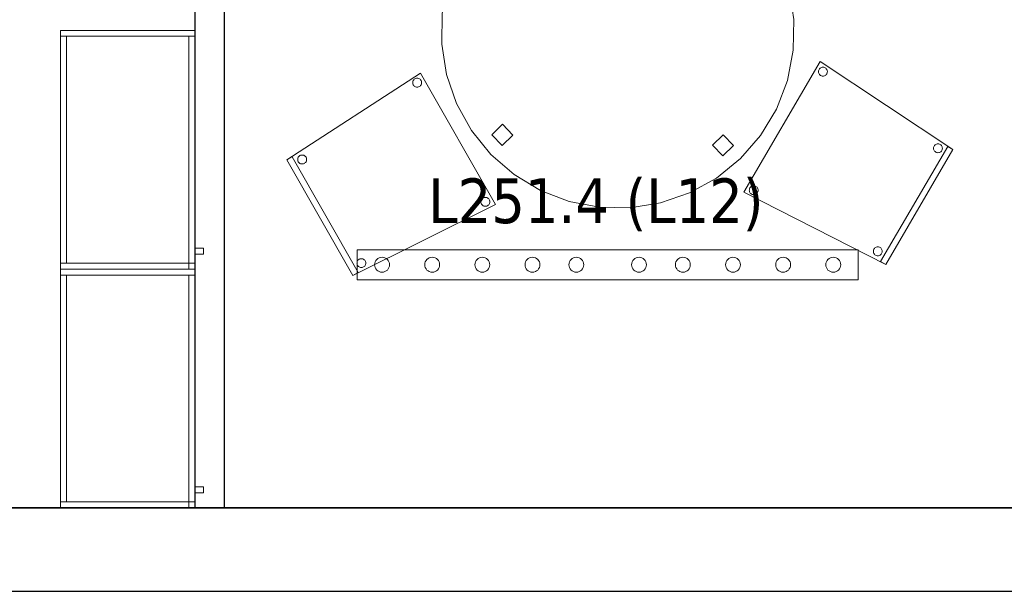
# Model space of a CAD drawing. Header units: metres. Extents: x 397.7 to 427.5, y 12.7 to 28.4.
# Tile 42 of 145: x 411.6 to 414.9, y 12.8 to 14.8. Entities that reach past the tile are written whole.
import ezdxf

# ---------------------------------------------------------------- set-up
doc = ezdxf.new("R2010")
doc.units = ezdxf.units.M
doc.layers.add('01_SUELOS', color=7, linetype='Continuous', lineweight=25, true_color=0x007f00)
for name, color, linetype, lineweight in [('02_MOBILIARIO', 7, 'Continuous', 18), ('A-DETL-____-MBND', 7, 'Continuous', 18), ('A-DETL-GENF-OTLN', 7, 'Continuous', 18), ('A-GENM-____-OTLN', 7, 'Continuous', 18), ('A-WALL-____-MCUT', 7, 'Continuous', 25), ('A-WALL-____-OTLN', 7, 'Continuous', 25), ('E-LITE-EQPM-IDEN', 7, 'Continuous', 30), ('Mobiliario', 7, 'Continuous', 18)]:
    doc.layers.add(name, color=color, linetype=linetype, lineweight=lineweight)
doc.styles.add('Tahoma_4', font='tahoma.ttf', dxfattribs={"height": 0.15})

# ---------------------------------------------------------------- blocks, each defined once
blk = doc.blocks.new('Family - Evans P2-152722-05_ENLLUMENAT_P2')
at = {"layer": 'A-WALL-____-MCUT', "color": 253, "true_color": 0xaaaaaa}
for p, q in [((2.698, 0.1), (0, 0.1)), ((0, 0.1), (0, 0)), ((2.698, 0), (2.698, 0.1)), ((0, 0), (2.698, 0))]:
    blk.add_line(p, q, dxfattribs=at)
at = {"layer": 'A-WALL-____-OTLN', "color": 253, "true_color": 0xaaaaaa}
for p, q in [((2.698, 0.1), (0, 0.1)), ((0, 0.1), (0, 0)), ((2.698, 0), (2.698, 0.1)), ((0, 0), (2.698, 0))]:
    blk.add_line(p, q, dxfattribs=at)
at = {"layer": 'A-WALL-____-OTLN', "color": 253, "lineweight": 18, "true_color": 0xaaaaaa}
blk.add_line((0, 0), (2.698, 0), dxfattribs=at)
blk = doc.blocks.new('Family - Mur P2-152758-05_ENLLUMENAT_P2')
at = {"layer": 'A-WALL-____-MCUT', "color": 253, "true_color": 0xaaaaaa}
for p, q in [((25.4738, 0.28), (0.0555, 0.28)), ((0, 0), (25.4158, 0))]:
    blk.add_line(p, q, dxfattribs=at)
at = {"layer": 'A-WALL-____-OTLN', "color": 253, "true_color": 0xaaaaaa}
for p, q in [((25.4738, 0.28), (0.0555, 0.28)), ((0, 0), (25.4158, 0))]:
    blk.add_line(p, q, dxfattribs=at)
at = {"layer": 'A-WALL-____-OTLN', "color": 253, "lineweight": 18, "true_color": 0xaaaaaa}
blk.add_line((0, 0), (25.4158, 0), dxfattribs=at)
blk = doc.blocks.new('Family - LONDR55-XX_ZZ-ARQ-CAA-M3D-Londres55-152793-05_ENLLUMENAT_P2')
at = {"layer": '01_SUELOS', "color": 9, "true_color": 0xaad4aa}
for p, q in [((0, 0), (25.4191, 0)), ((25.4191, 0), (0, 0))]:
    blk.add_line(p, q, dxfattribs=at)
blk = doc.blocks.new('Family - Armai 80x45_P2-152833-05_ENLLUMENAT_P2')
at = {"layer": '02_MOBILIARIO', "color": 253, "true_color": 0xaaaaaa}
for p, q in [((0, 0.8), (0.45, 0.8)), ((0.45, 0.8), (0, 0.8)), ((0, 0), (0, 0.8)), ((0, 0.8), (0, 0)), ((0, 0.8), (0.45, 0.8)), ((0, 0.78), (0, 0.8)), ((0.45, 0.8), (0.45, 0)), ((0.45, 0), (0.45, 0.8)), ((0.45, 0.78), (0.45, 0.8)), ((0.02, 0.78), (0, 0.78)), ((0, 0.02), (0, 0.78)), ((0.45, 0.78), (0, 0.78)), ((0.02, 0.78), (0.02, 0.02)), ((0.45, 0.78), (0.43, 0.78)), ((0.43, 0), (0.43, 0.78)), ((0.45, 0.78), (0.45, 0)), ((0.45, 0.07), (0.48, 0.07)), ((0.48, 0.07), (0.45, 0.07)), ((0.45, 0.05), (0.45, 0.07)), ((0.45, 0.07), (0.45, 0.05)), ((0.48, 0.07), (0.48, 0.05)), ((0.48, 0.05), (0.48, 0.07)), ((0.48, 0.05), (0.45, 0.05)), ((0.48, 0.05), (0.45, 0.05)), ((0.02, 0.02), (0, 0.02)), ((0, 0.02), (0.45, 0.02)), ((0, 0), (0, 0.02)), ((0.45, 0), (0, 0)), ((0, 0), (0.45, 0)), ((0.43, 0), (0.43, 0.02)), ((0.43, 0.02), (0.45, 0.02)), ((0.45, 0), (0.43, 0)), ((0.43, 0), (0.45, 0)), ((0.45, 0.02), (0.45, 0)), ((0.45, 0), (0.45, 0.02)), ((0.45, 0), (0, 0))]:
    blk.add_line(p, q, dxfattribs=at)
at = {"layer": 'Mobiliario', "color": 253, "true_color": 0xaaaaaa}
for p, q in [((0.45, 0.8), (0, 0.8)), ((0, 0.8), (0, 0.78)), ((0.45, 0.78), (0.45, 0.8)), ((0.02, 0.78), (0, 0.78)), ((0, 0.78), (0, 0.02)), ((0, 0.78), (0.45, 0.78)), ((0.02, 0.02), (0.02, 0.78)), ((0.45, 0.78), (0.43, 0.78)), ((0.43, 0.78), (0.43, 0)), ((0.45, 0), (0.45, 0.78)), ((0, 0.02), (0.02, 0.02)), ((0.45, 0.02), (0, 0.02)), ((0, 0.02), (0, 0)), ((0, 0), (0.45, 0)), ((0.45, 0.02), (0.43, 0.02)), ((0.43, 0.02), (0.43, 0)), ((0.43, 0), (0.45, 0)), ((0.43, 0), (0.45, 0)), ((0.45, 0), (0.45, 0.02)), ((0.45, 0), (0.45, 0.02))]:
    blk.add_line(p, q, dxfattribs=at)
blk = doc.blocks.new('Family - Armai 80x45_P2-153075-05_ENLLUMENAT_P2')
at = {"layer": '02_MOBILIARIO', "color": 253, "true_color": 0xaaaaaa}
for p, q in [((0, 0.8), (0.45, 0.8)), ((0.45, 0.8), (0, 0.8)), ((0, 0), (0, 0.8)), ((0, 0.8), (0, 0)), ((0, 0.8), (0.45, 0.8)), ((0, 0.78), (0, 0.8)), ((0.45, 0.8), (0.45, 0)), ((0.45, 0), (0.45, 0.8)), ((0.45, 0.78), (0.45, 0.8)), ((0.45, 0.78), (0, 0.78)), ((0.02, 0.78), (0, 0.78)), ((0, 0.02), (0, 0.78)), ((0.02, 0.78), (0.02, 0.02)), ((0.45, 0.78), (0.43, 0.78)), ((0.43, 0), (0.43, 0.78)), ((0.45, 0.78), (0.45, 0)), ((0.45, 0.07), (0.48, 0.07)), ((0.48, 0.07), (0.45, 0.07)), ((0.45, 0.05), (0.45, 0.07)), ((0.45, 0.07), (0.45, 0.05)), ((0.48, 0.07), (0.48, 0.05)), ((0.48, 0.05), (0.48, 0.07)), ((0.48, 0.05), (0.45, 0.05)), ((0.48, 0.05), (0.45, 0.05)), ((0.02, 0.02), (0, 0.02)), ((0, 0.02), (0.45, 0.02)), ((0, 0), (0, 0.02)), ((0.45, 0), (0, 0)), ((0, 0), (0.45, 0)), ((0.43, 0), (0.43, 0.02)), ((0.43, 0.02), (0.45, 0.02)), ((0.45, 0), (0.43, 0)), ((0.43, 0), (0.45, 0)), ((0.45, 0), (0.45, 0.02)), ((0.45, 0.02), (0.45, 0)), ((0.45, 0), (0, 0))]:
    blk.add_line(p, q, dxfattribs=at)
at = {"layer": 'Mobiliario', "color": 253, "true_color": 0xaaaaaa}
for p, q in [((0.45, 0.8), (0, 0.8)), ((0, 0.8), (0, 0.78)), ((0.45, 0.78), (0.45, 0.8)), ((0, 0.78), (0.45, 0.78)), ((0.02, 0.78), (0, 0.78)), ((0, 0.78), (0, 0.02)), ((0.02, 0.02), (0.02, 0.78)), ((0.45, 0.78), (0.43, 0.78)), ((0.43, 0.78), (0.43, 0)), ((0.45, 0), (0.45, 0.78)), ((0, 0.02), (0.02, 0.02)), ((0.45, 0.02), (0, 0.02)), ((0, 0.02), (0, 0)), ((0, 0), (0.45, 0)), ((0.45, 0.02), (0.43, 0.02)), ((0.43, 0.02), (0.43, 0)), ((0.43, 0), (0.45, 0)), ((0.43, 0), (0.45, 0)), ((0.45, 0), (0.45, 0.02)), ((0.45, 0), (0.45, 0.02))]:
    blk.add_line(p, q, dxfattribs=at)
blk = doc.blocks.new('Family - LONDR55-XX_ZZ-ARQ-CAA-M3D-Londres55-152886-05_ENLLUMENAT_P2')
at = {"layer": 'A-DETL-____-MBND', "color": 253, "true_color": 0xaaaaaa}
for p, q in [((0.389, 1.1468), (0.4885, 1.1734)), ((0.4885, 1.1734), (0.389, 1.1468)), ((0.4885, 1.1734), (0.5912, 1.1824)), ((0.5912, 1.1824), (0.4885, 1.1734)), ((0.5912, 1.1824), (0.6939, 1.1734)), ((0.6939, 1.1734), (0.5912, 1.1824)), ((0.6939, 1.1734), (0.7934, 1.1468)), ((0.7934, 1.1468), (0.6939, 1.1734)), ((0.2956, 1.1032), (0.389, 1.1468)), ((0.389, 1.1468), (0.2956, 1.1032)), ((0.5771, 1.0844), (0.5771, 1.1344)), ((0.5771, 1.1344), (0.6271, 1.1344)), ((0.5771, 1.1344), (0.5771, 1.0844)), ((0.6271, 1.1344), (0.5771, 1.1344)), ((0.6271, 1.1344), (0.6271, 1.0844)), ((0.6271, 1.0844), (0.6271, 1.1344)), ((0.7934, 1.1468), (0.8868, 1.1032)), ((0.8868, 1.1032), (0.7934, 1.1468)), ((0.2112, 1.0441), (0.2956, 1.1032)), ((0.2956, 1.1032), (0.2112, 1.0441)), ((0.8868, 1.1032), (0.9712, 1.0441)), ((0.9712, 1.0441), (0.8868, 1.1032)), ((0.6271, 1.0844), (0.5771, 1.0844)), ((0.5771, 1.0844), (0.6271, 1.0844)), ((0.1383, 0.9712), (0.2112, 1.0441)), ((0.2112, 1.0441), (0.1383, 0.9712)), ((0.9712, 1.0441), (1.0441, 0.9712)), ((1.0441, 0.9712), (0.9712, 1.0441)), ((0.0792, 0.8868), (0.1383, 0.9712)), ((0.1383, 0.9712), (0.0792, 0.8868)), ((1.0441, 0.9712), (1.1032, 0.8868)), ((1.1032, 0.8868), (1.0441, 0.9712)), ((0.0357, 0.7934), (0.0792, 0.8868)), ((0.0792, 0.8868), (0.0357, 0.7934)), ((1.1032, 0.8868), (1.1468, 0.7934)), ((1.1468, 0.7934), (1.1032, 0.8868)), ((0.009, 0.6939), (0.0357, 0.7934)), ((0.0357, 0.7934), (0.009, 0.6939)), ((1.1468, 0.7934), (1.1734, 0.6939)), ((1.1734, 0.6939), (1.1468, 0.7934)), ((0, 0.5912), (0.009, 0.6939)), ((0.009, 0.6939), (0, 0.5912)), ((1.1734, 0.6939), (1.1824, 0.5912)), ((1.1824, 0.5912), (1.1734, 0.6939)), ((0.0475, 0.5662), (0.0475, 0.6162)), ((0.0475, 0.6162), (0.0975, 0.6162)), ((0.0475, 0.6162), (0.0475, 0.5662)), ((0.0975, 0.6162), (0.0475, 0.6162)), ((0.0975, 0.6162), (0.0975, 0.5662)), ((0.0975, 0.5662), (0.0975, 0.6162)), ((1.0845, 0.5456), (1.0845, 0.5956)), ((1.0845, 0.5956), (1.1345, 0.5956)), ((1.0845, 0.5956), (1.0845, 0.5456)), ((1.1345, 0.5956), (1.0845, 0.5956)), ((1.1345, 0.5956), (1.1345, 0.5456)), ((1.1345, 0.5456), (1.1345, 0.5956)), ((0.009, 0.4885), (0, 0.5912)), ((0, 0.5912), (0.009, 0.4885)), ((0.0975, 0.5662), (0.0475, 0.5662)), ((0.0475, 0.5662), (0.0975, 0.5662)), ((1.1824, 0.5912), (1.1734, 0.4885)), ((1.1734, 0.4885), (1.1824, 0.5912)), ((1.1345, 0.5456), (1.0845, 0.5456)), ((1.0845, 0.5456), (1.1345, 0.5456)), ((0.0357, 0.389), (0.009, 0.4885)), ((0.009, 0.4885), (0.0357, 0.389)), ((1.1734, 0.4885), (1.1468, 0.389)), ((1.1468, 0.389), (1.1734, 0.4885)), ((0.0792, 0.2956), (0.0357, 0.389)), ((0.0357, 0.389), (0.0792, 0.2956)), ((1.1468, 0.389), (1.1032, 0.2956)), ((1.1032, 0.2956), (1.1468, 0.389)), ((0.1383, 0.2112), (0.0792, 0.2956)), ((0.0792, 0.2956), (0.1383, 0.2112)), ((1.1032, 0.2956), (1.0441, 0.2112)), ((1.0441, 0.2112), (1.1032, 0.2956)), ((0.2112, 0.1383), (0.1383, 0.2112)), ((0.1383, 0.2112), (0.2112, 0.1383)), ((1.0441, 0.2112), (0.9712, 0.1383)), ((0.9712, 0.1383), (1.0441, 0.2112)), ((0.2956, 0.0792), (0.2112, 0.1383)), ((0.2112, 0.1383), (0.2956, 0.0792)), ((0.9712, 0.1383), (0.8868, 0.0792)), ((0.8868, 0.0792), (0.9712, 0.1383)), ((0.389, 0.0357), (0.2956, 0.0792)), ((0.2956, 0.0792), (0.389, 0.0357)), ((0.5771, 0.0476), (0.5771, 0.0976)), ((0.5771, 0.0976), (0.6271, 0.0976)), ((0.5771, 0.0976), (0.5771, 0.0476)), ((0.6271, 0.0976), (0.5771, 0.0976)), ((0.6271, 0.0976), (0.6271, 0.0476)), ((0.6271, 0.0476), (0.6271, 0.0976)), ((0.8868, 0.0792), (0.7934, 0.0357)), ((0.7934, 0.0357), (0.8868, 0.0792)), ((0.4885, 0.009), (0.389, 0.0357)), ((0.389, 0.0357), (0.4885, 0.009)), ((0.6271, 0.0476), (0.5771, 0.0476)), ((0.5771, 0.0476), (0.6271, 0.0476)), ((0.7934, 0.0357), (0.6939, 0.009)), ((0.6939, 0.009), (0.7934, 0.0357)), ((0.5912, 0), (0.4885, 0.009)), ((0.4885, 0.009), (0.5912, 0)), ((0.6939, 0.009), (0.5912, 0)), ((0.5912, 0), (0.6939, 0.009))]:
    blk.add_line(p, q, dxfattribs=at)
blk = doc.blocks.new('Family - Taula redona 1_2m-153125-05_ENLLUMENAT_P2')
blk.add_blockref('Family - LONDR55-XX_ZZ-ARQ-CAA-M3D-Londres55-152886-05_ENLLUMENAT_P2', (0, 0))
blk = doc.blocks.new('Family - Cadira confident_P2-153148-05_ENLLUMENAT_P2')
at = {"layer": 'A-DETL-____-MBND', "color": 253, "true_color": 0xaaaaaa}
for p, q in [((0, 0.3877), (0.4475, 0.678)), ((0.4475, 0.678), (0, 0.3877)), ((0.4294, 0.6592), (0.4317, 0.6603)), ((0.4317, 0.6603), (0.4294, 0.6592)), ((0.4317, 0.6603), (0.4343, 0.6609)), ((0.4343, 0.6609), (0.4317, 0.6603)), ((0.4343, 0.6609), (0.4369, 0.6611)), ((0.4369, 0.6611), (0.4343, 0.6609)), ((0.4369, 0.6611), (0.4394, 0.6609)), ((0.4394, 0.6609), (0.4369, 0.6611)), ((0.4394, 0.6609), (0.442, 0.6602)), ((0.442, 0.6602), (0.4394, 0.6609)), ((0.442, 0.6602), (0.4443, 0.6591)), ((0.4443, 0.6591), (0.442, 0.6602)), ((0.4475, 0.678), (0.6989, 0.2383)), ((0.6989, 0.2383), (0.4475, 0.678)), ((0.4219, 0.6463), (0.4221, 0.6489)), ((0.4221, 0.6489), (0.4219, 0.6463)), ((0.4221, 0.6437), (0.4219, 0.6463)), ((0.4219, 0.6463), (0.4221, 0.6437)), ((0.4221, 0.6489), (0.4228, 0.6514)), ((0.4228, 0.6514), (0.4221, 0.6489)), ((0.4227, 0.6411), (0.4221, 0.6437)), ((0.4221, 0.6437), (0.4227, 0.6411)), ((0.4238, 0.6388), (0.4227, 0.6411)), ((0.4227, 0.6411), (0.4238, 0.6388)), ((0.4228, 0.6514), (0.4239, 0.6537)), ((0.4239, 0.6537), (0.4228, 0.6514)), ((0.4253, 0.6366), (0.4238, 0.6388)), ((0.4238, 0.6388), (0.4253, 0.6366)), ((0.4239, 0.6537), (0.4254, 0.6558)), ((0.4254, 0.6558), (0.4239, 0.6537)), ((0.4271, 0.6348), (0.4253, 0.6366)), ((0.4253, 0.6366), (0.4271, 0.6348)), ((0.4254, 0.6558), (0.4272, 0.6577)), ((0.4272, 0.6577), (0.4254, 0.6558)), ((0.4293, 0.6333), (0.4271, 0.6348)), ((0.4271, 0.6348), (0.4293, 0.6333)), ((0.4272, 0.6577), (0.4294, 0.6592)), ((0.4294, 0.6592), (0.4272, 0.6577)), ((0.4316, 0.6322), (0.4293, 0.6333)), ((0.4293, 0.6333), (0.4316, 0.6322)), ((0.4341, 0.6315), (0.4316, 0.6322)), ((0.4316, 0.6322), (0.4341, 0.6315)), ((0.4367, 0.6313), (0.4341, 0.6315)), ((0.4341, 0.6315), (0.4367, 0.6313)), ((0.4393, 0.6315), (0.4367, 0.6313)), ((0.4367, 0.6313), (0.4393, 0.6315)), ((0.4418, 0.6321), (0.4393, 0.6315)), ((0.4393, 0.6315), (0.4418, 0.6321)), ((0.4442, 0.6332), (0.4418, 0.6321)), ((0.4418, 0.6321), (0.4442, 0.6332)), ((0.4463, 0.6347), (0.4442, 0.6332)), ((0.4442, 0.6332), (0.4463, 0.6347)), ((0.4443, 0.6591), (0.4464, 0.6576)), ((0.4464, 0.6576), (0.4443, 0.6591)), ((0.4482, 0.6365), (0.4463, 0.6347)), ((0.4463, 0.6347), (0.4482, 0.6365)), ((0.4464, 0.6576), (0.4483, 0.6557)), ((0.4483, 0.6557), (0.4464, 0.6576)), ((0.4497, 0.6387), (0.4482, 0.6365)), ((0.4482, 0.6365), (0.4497, 0.6387)), ((0.4483, 0.6557), (0.4498, 0.6536)), ((0.4498, 0.6536), (0.4483, 0.6557)), ((0.4508, 0.641), (0.4497, 0.6387)), ((0.4497, 0.6387), (0.4508, 0.641)), ((0.4498, 0.6536), (0.4508, 0.6512)), ((0.4508, 0.6512), (0.4498, 0.6536)), ((0.4508, 0.6512), (0.4515, 0.6487)), ((0.4515, 0.6487), (0.4508, 0.6512)), ((0.4515, 0.6435), (0.4508, 0.641)), ((0.4508, 0.641), (0.4515, 0.6435)), ((0.4515, 0.6487), (0.4517, 0.6461)), ((0.4517, 0.6461), (0.4515, 0.6487)), ((0.4517, 0.6461), (0.4515, 0.6435)), ((0.4515, 0.6435), (0.4517, 0.6461)), ((0, 0.3877), (0.0174, 0.3976)), ((0.0174, 0.3976), (0, 0.3877)), ((0.0174, 0.3976), (0.2389, 0.0099)), ((0.2389, 0.0099), (0.0174, 0.3976)), ((0.0374, 0.3938), (0.0385, 0.3962)), ((0.0385, 0.3962), (0.0374, 0.3938)), ((0.0385, 0.3962), (0.04, 0.3983)), ((0.04, 0.3983), (0.0385, 0.3962)), ((0.04, 0.3983), (0.0418, 0.4001)), ((0.0418, 0.4001), (0.04, 0.3983)), ((0.0418, 0.4001), (0.044, 0.4016)), ((0.044, 0.4016), (0.0418, 0.4001)), ((0.044, 0.4016), (0.0463, 0.4027)), ((0.0463, 0.4027), (0.044, 0.4016)), ((0.0463, 0.4027), (0.0489, 0.4034)), ((0.0489, 0.4034), (0.0463, 0.4027)), ((0.0489, 0.4034), (0.0515, 0.4036)), ((0.0515, 0.4036), (0.0489, 0.4034)), ((0.0515, 0.4036), (0.054, 0.4033)), ((0.054, 0.4033), (0.0515, 0.4036)), ((0.054, 0.4033), (0.0566, 0.4027)), ((0.0566, 0.4027), (0.054, 0.4033)), ((0.0566, 0.4027), (0.0589, 0.4015)), ((0.0589, 0.4015), (0.0566, 0.4027)), ((0.0589, 0.4015), (0.061, 0.4)), ((0.061, 0.4), (0.0589, 0.4015)), ((0.061, 0.4), (0.0629, 0.3982)), ((0.0629, 0.3982), (0.061, 0.4)), ((0.0629, 0.3982), (0.0644, 0.3961)), ((0.0644, 0.3961), (0.0629, 0.3982)), ((0.0644, 0.3961), (0.0655, 0.3937)), ((0.0655, 0.3937), (0.0644, 0.3961)), ((0.2216, 0), (0, 0.3877)), ((0, 0.3877), (0.2216, 0)), ((0.2216, 0), (0, 0.3877)), ((0, 0.3877), (0.2216, 0)), ((0.0365, 0.3887), (0.0367, 0.3913)), ((0.0367, 0.3913), (0.0365, 0.3887)), ((0.0367, 0.3861), (0.0365, 0.3887)), ((0.0365, 0.3887), (0.0367, 0.3861)), ((0.0367, 0.3913), (0.0374, 0.3938)), ((0.0374, 0.3938), (0.0367, 0.3913)), ((0.0373, 0.3836), (0.0367, 0.3861)), ((0.0367, 0.3861), (0.0373, 0.3836)), ((0.0384, 0.3812), (0.0373, 0.3836)), ((0.0373, 0.3836), (0.0384, 0.3812)), ((0.0399, 0.3791), (0.0384, 0.3812)), ((0.0384, 0.3812), (0.0399, 0.3791)), ((0.0417, 0.3772), (0.0399, 0.3791)), ((0.0399, 0.3791), (0.0417, 0.3772)), ((0.0439, 0.3757), (0.0417, 0.3772)), ((0.0417, 0.3772), (0.0439, 0.3757)), ((0.0462, 0.3746), (0.0439, 0.3757)), ((0.0439, 0.3757), (0.0462, 0.3746)), ((0.0487, 0.3739), (0.0462, 0.3746)), ((0.0462, 0.3746), (0.0487, 0.3739)), ((0.0513, 0.3737), (0.0487, 0.3739)), ((0.0487, 0.3739), (0.0513, 0.3737)), ((0.0539, 0.3739), (0.0513, 0.3737)), ((0.0513, 0.3737), (0.0539, 0.3739)), ((0.0564, 0.3746), (0.0539, 0.3739)), ((0.0539, 0.3739), (0.0564, 0.3746)), ((0.0588, 0.3757), (0.0564, 0.3746)), ((0.0564, 0.3746), (0.0588, 0.3757)), ((0.0609, 0.3772), (0.0588, 0.3757)), ((0.0588, 0.3757), (0.0609, 0.3772)), ((0.0628, 0.379), (0.0609, 0.3772)), ((0.0609, 0.3772), (0.0628, 0.379)), ((0.0643, 0.3811), (0.0628, 0.379)), ((0.0628, 0.379), (0.0643, 0.3811)), ((0.0654, 0.3835), (0.0643, 0.3811)), ((0.0643, 0.3811), (0.0654, 0.3835)), ((0.0661, 0.386), (0.0654, 0.3835)), ((0.0654, 0.3835), (0.0661, 0.386)), ((0.0655, 0.3937), (0.0661, 0.3912)), ((0.0661, 0.3912), (0.0655, 0.3937)), ((0.0661, 0.3912), (0.0663, 0.3886)), ((0.0663, 0.3886), (0.0661, 0.3912)), ((0.0663, 0.3886), (0.0661, 0.386)), ((0.0661, 0.386), (0.0663, 0.3886)), ((0.6989, 0.2383), (0.2216, 0)), ((0.2216, 0), (0.6989, 0.2383)), ((0.6501, 0.2469), (0.6504, 0.2495)), ((0.6504, 0.2495), (0.6501, 0.2469)), ((0.6503, 0.2443), (0.6501, 0.2469)), ((0.6501, 0.2469), (0.6503, 0.2443)), ((0.651, 0.2418), (0.6503, 0.2443)), ((0.6503, 0.2443), (0.651, 0.2418)), ((0.6504, 0.2495), (0.651, 0.252)), ((0.651, 0.252), (0.6504, 0.2495)), ((0.651, 0.252), (0.6522, 0.2544)), ((0.6522, 0.2544), (0.651, 0.252)), ((0.6521, 0.2394), (0.651, 0.2418)), ((0.651, 0.2418), (0.6521, 0.2394)), ((0.6536, 0.2373), (0.6521, 0.2394)), ((0.6521, 0.2394), (0.6536, 0.2373)), ((0.6522, 0.2544), (0.6537, 0.2565)), ((0.6537, 0.2565), (0.6522, 0.2544)), ((0.6554, 0.2354), (0.6536, 0.2373)), ((0.6536, 0.2373), (0.6554, 0.2354)), ((0.6537, 0.2565), (0.6555, 0.2583)), ((0.6555, 0.2583), (0.6537, 0.2565)), ((0.6575, 0.2339), (0.6554, 0.2354)), ((0.6554, 0.2354), (0.6575, 0.2339)), ((0.6555, 0.2583), (0.6576, 0.2598)), ((0.6576, 0.2598), (0.6555, 0.2583)), ((0.6599, 0.2328), (0.6575, 0.2339)), ((0.6575, 0.2339), (0.6599, 0.2328)), ((0.6576, 0.2598), (0.66, 0.2609)), ((0.66, 0.2609), (0.6576, 0.2598)), ((0.6624, 0.2321), (0.6599, 0.2328)), ((0.6599, 0.2328), (0.6624, 0.2321)), ((0.66, 0.2609), (0.6625, 0.2616)), ((0.6625, 0.2616), (0.66, 0.2609)), ((0.665, 0.2319), (0.6624, 0.2321)), ((0.6624, 0.2321), (0.665, 0.2319)), ((0.6625, 0.2616), (0.6651, 0.2618)), ((0.6651, 0.2618), (0.6625, 0.2616)), ((0.6676, 0.2321), (0.665, 0.2319)), ((0.665, 0.2319), (0.6676, 0.2321)), ((0.6651, 0.2618), (0.6677, 0.2615)), ((0.6677, 0.2615), (0.6651, 0.2618)), ((0.6701, 0.2328), (0.6676, 0.2321)), ((0.6676, 0.2321), (0.6701, 0.2328)), ((0.6677, 0.2615), (0.6702, 0.2608)), ((0.6702, 0.2608), (0.6677, 0.2615)), ((0.6725, 0.2339), (0.6701, 0.2328)), ((0.6701, 0.2328), (0.6725, 0.2339)), ((0.6702, 0.2608), (0.6726, 0.2597)), ((0.6726, 0.2597), (0.6702, 0.2608)), ((0.6746, 0.2353), (0.6725, 0.2339)), ((0.6725, 0.2339), (0.6746, 0.2353)), ((0.6726, 0.2597), (0.6747, 0.2582)), ((0.6747, 0.2582), (0.6726, 0.2597)), ((0.6765, 0.2372), (0.6746, 0.2353)), ((0.6746, 0.2353), (0.6765, 0.2372)), ((0.6747, 0.2582), (0.6765, 0.2564)), ((0.6765, 0.2564), (0.6747, 0.2582)), ((0.6765, 0.2564), (0.678, 0.2542)), ((0.678, 0.2542), (0.6765, 0.2564)), ((0.678, 0.2393), (0.6765, 0.2372)), ((0.6765, 0.2372), (0.678, 0.2393)), ((0.678, 0.2542), (0.6791, 0.2519)), ((0.6791, 0.2519), (0.678, 0.2542)), ((0.6791, 0.2417), (0.678, 0.2393)), ((0.678, 0.2393), (0.6791, 0.2417)), ((0.6791, 0.2519), (0.6798, 0.2494)), ((0.6798, 0.2494), (0.6791, 0.2519)), ((0.6798, 0.2442), (0.6791, 0.2417)), ((0.6791, 0.2417), (0.6798, 0.2442)), ((0.6798, 0.2494), (0.68, 0.2468)), ((0.68, 0.2468), (0.6798, 0.2494)), ((0.68, 0.2468), (0.6798, 0.2442)), ((0.6798, 0.2442), (0.68, 0.2468)), ((0.2349, 0.0414), (0.2352, 0.044)), ((0.2352, 0.044), (0.2349, 0.0414)), ((0.2352, 0.0388), (0.2349, 0.0414)), ((0.2349, 0.0414), (0.2352, 0.0388)), ((0.2352, 0.044), (0.2359, 0.0465)), ((0.2359, 0.0465), (0.2352, 0.044)), ((0.2358, 0.0363), (0.2352, 0.0388)), ((0.2352, 0.0388), (0.2358, 0.0363)), ((0.2369, 0.034), (0.2358, 0.0363)), ((0.2358, 0.0363), (0.2369, 0.034)), ((0.2359, 0.0465), (0.237, 0.0489)), ((0.237, 0.0489), (0.2359, 0.0465)), ((0.2384, 0.0318), (0.2369, 0.034)), ((0.2369, 0.034), (0.2384, 0.0318)), ((0.237, 0.0489), (0.2385, 0.051)), ((0.2385, 0.051), (0.237, 0.0489)), ((0.2385, 0.051), (0.2403, 0.0528)), ((0.2403, 0.0528), (0.2385, 0.051)), ((0.2403, 0.0528), (0.2425, 0.0543)), ((0.2425, 0.0543), (0.2403, 0.0528)), ((0.2425, 0.0543), (0.2448, 0.0554)), ((0.2448, 0.0554), (0.2425, 0.0543)), ((0.2448, 0.0554), (0.2474, 0.0561)), ((0.2474, 0.0561), (0.2448, 0.0554)), ((0.2474, 0.0561), (0.2499, 0.0563)), ((0.2499, 0.0563), (0.2474, 0.0561)), ((0.2499, 0.0563), (0.2525, 0.0561)), ((0.2525, 0.0561), (0.2499, 0.0563)), ((0.2525, 0.0561), (0.2551, 0.0554)), ((0.2551, 0.0554), (0.2525, 0.0561)), ((0.2551, 0.0554), (0.2574, 0.0543)), ((0.2574, 0.0543), (0.2551, 0.0554)), ((0.2574, 0.0543), (0.2595, 0.0528)), ((0.2595, 0.0528), (0.2574, 0.0543)), ((0.2595, 0.0528), (0.2614, 0.0509)), ((0.2614, 0.0509), (0.2595, 0.0528)), ((0.2628, 0.0338), (0.2613, 0.0317)), ((0.2613, 0.0317), (0.2628, 0.0338)), ((0.2614, 0.0509), (0.2629, 0.0488)), ((0.2629, 0.0488), (0.2614, 0.0509)), ((0.2639, 0.0362), (0.2628, 0.0338)), ((0.2628, 0.0338), (0.2639, 0.0362)), ((0.2629, 0.0488), (0.2639, 0.0464)), ((0.2639, 0.0464), (0.2629, 0.0488)), ((0.2639, 0.0464), (0.2646, 0.0439)), ((0.2646, 0.0439), (0.2639, 0.0464)), ((0.2646, 0.0387), (0.2639, 0.0362)), ((0.2639, 0.0362), (0.2646, 0.0387)), ((0.2646, 0.0439), (0.2648, 0.0413)), ((0.2648, 0.0413), (0.2646, 0.0439)), ((0.2648, 0.0413), (0.2646, 0.0387)), ((0.2646, 0.0387), (0.2648, 0.0413)), ((0.2389, 0.0099), (0.2216, 0)), ((0.2216, 0), (0.2389, 0.0099)), ((0.2402, 0.03), (0.2384, 0.0318)), ((0.2384, 0.0318), (0.2402, 0.03)), ((0.2424, 0.0285), (0.2402, 0.03)), ((0.2402, 0.03), (0.2424, 0.0285)), ((0.2447, 0.0273), (0.2424, 0.0285)), ((0.2424, 0.0285), (0.2447, 0.0273)), ((0.2472, 0.0267), (0.2447, 0.0273)), ((0.2447, 0.0273), (0.2472, 0.0267)), ((0.2498, 0.0264), (0.2472, 0.0267)), ((0.2472, 0.0267), (0.2498, 0.0264)), ((0.2524, 0.0266), (0.2498, 0.0264)), ((0.2498, 0.0264), (0.2524, 0.0266)), ((0.2549, 0.0273), (0.2524, 0.0266)), ((0.2524, 0.0266), (0.2549, 0.0273)), ((0.2573, 0.0284), (0.2549, 0.0273)), ((0.2549, 0.0273), (0.2573, 0.0284)), ((0.2594, 0.0299), (0.2573, 0.0284)), ((0.2573, 0.0284), (0.2594, 0.0299)), ((0.2613, 0.0317), (0.2594, 0.0299)), ((0.2594, 0.0299), (0.2613, 0.0317))]:
    blk.add_line(p, q, dxfattribs=at)
blk = doc.blocks.new('Family - Cadira confident_P2-153244-05_ENLLUMENAT_P2')
at = {"layer": 'A-DETL-____-MBND', "color": 253, "true_color": 0xaaaaaa}
for p, q in [((0, 0.2424), (0.2552, 0.6799)), ((0.2552, 0.6799), (0, 0.2424)), ((0.2552, 0.6799), (0.7001, 0.3857)), ((0.7001, 0.3857), (0.2552, 0.6799)), ((0.2572, 0.6593), (0.2596, 0.6604)), ((0.2596, 0.6604), (0.2572, 0.6593)), ((0.2596, 0.6604), (0.2621, 0.6611)), ((0.2621, 0.6611), (0.2596, 0.6604)), ((0.2621, 0.6611), (0.2647, 0.6613)), ((0.2647, 0.6613), (0.2621, 0.6611)), ((0.2647, 0.6613), (0.2673, 0.6611)), ((0.2673, 0.6611), (0.2647, 0.6613)), ((0.2673, 0.6611), (0.2698, 0.6604)), ((0.2698, 0.6604), (0.2673, 0.6611)), ((0.2698, 0.6604), (0.2722, 0.6593)), ((0.2722, 0.6593), (0.2698, 0.6604)), ((0.2497, 0.6464), (0.2499, 0.649)), ((0.2499, 0.649), (0.2497, 0.6464)), ((0.2499, 0.6438), (0.2497, 0.6464)), ((0.2497, 0.6464), (0.2499, 0.6438)), ((0.2499, 0.649), (0.2506, 0.6515)), ((0.2506, 0.6515), (0.2499, 0.649)), ((0.2506, 0.6413), (0.2499, 0.6438)), ((0.2499, 0.6438), (0.2506, 0.6413)), ((0.2506, 0.6515), (0.2517, 0.6539)), ((0.2517, 0.6539), (0.2506, 0.6515)), ((0.2517, 0.639), (0.2506, 0.6413)), ((0.2506, 0.6413), (0.2517, 0.639)), ((0.2517, 0.6539), (0.2532, 0.656)), ((0.2532, 0.656), (0.2517, 0.6539)), ((0.2532, 0.6368), (0.2517, 0.639)), ((0.2517, 0.639), (0.2532, 0.6368)), ((0.2532, 0.656), (0.2551, 0.6579)), ((0.2551, 0.6579), (0.2532, 0.656)), ((0.255, 0.635), (0.2532, 0.6368)), ((0.2532, 0.6368), (0.255, 0.635)), ((0.2571, 0.6335), (0.255, 0.635)), ((0.255, 0.635), (0.2571, 0.6335)), ((0.2551, 0.6579), (0.2572, 0.6593)), ((0.2572, 0.6593), (0.2551, 0.6579)), ((0.2595, 0.6324), (0.2571, 0.6335)), ((0.2571, 0.6335), (0.2595, 0.6324)), ((0.262, 0.6317), (0.2595, 0.6324)), ((0.2595, 0.6324), (0.262, 0.6317)), ((0.2646, 0.6314), (0.262, 0.6317)), ((0.262, 0.6317), (0.2646, 0.6314)), ((0.2672, 0.6316), (0.2646, 0.6314)), ((0.2646, 0.6314), (0.2672, 0.6316)), ((0.2697, 0.6323), (0.2672, 0.6316)), ((0.2672, 0.6316), (0.2697, 0.6323)), ((0.272, 0.6334), (0.2697, 0.6323)), ((0.2697, 0.6323), (0.272, 0.6334)), ((0.2742, 0.6349), (0.272, 0.6334)), ((0.272, 0.6334), (0.2742, 0.6349)), ((0.2722, 0.6593), (0.2743, 0.6578)), ((0.2743, 0.6578), (0.2722, 0.6593)), ((0.276, 0.6367), (0.2742, 0.6349)), ((0.2742, 0.6349), (0.276, 0.6367)), ((0.2743, 0.6578), (0.2761, 0.6559)), ((0.2761, 0.6559), (0.2743, 0.6578)), ((0.2775, 0.6388), (0.276, 0.6367)), ((0.276, 0.6367), (0.2775, 0.6388)), ((0.2761, 0.6559), (0.2776, 0.6538)), ((0.2776, 0.6538), (0.2761, 0.6559)), ((0.2787, 0.6412), (0.2775, 0.6388)), ((0.2775, 0.6388), (0.2787, 0.6412)), ((0.2776, 0.6538), (0.2787, 0.6514)), ((0.2787, 0.6514), (0.2776, 0.6538)), ((0.2787, 0.6514), (0.2794, 0.6489)), ((0.2794, 0.6489), (0.2787, 0.6514)), ((0.2793, 0.6437), (0.2787, 0.6412)), ((0.2787, 0.6412), (0.2793, 0.6437)), ((0.2796, 0.6463), (0.2793, 0.6437)), ((0.2793, 0.6437), (0.2796, 0.6463)), ((0.2794, 0.6489), (0.2796, 0.6463)), ((0.2796, 0.6463), (0.2794, 0.6489)), ((0.6361, 0.3947), (0.6373, 0.3971)), ((0.6373, 0.3971), (0.6361, 0.3947)), ((0.6373, 0.3971), (0.6388, 0.3992)), ((0.6388, 0.3992), (0.6373, 0.3971)), ((0.6388, 0.3992), (0.6406, 0.401)), ((0.6406, 0.401), (0.6388, 0.3992)), ((0.6406, 0.401), (0.6427, 0.4025)), ((0.6427, 0.4025), (0.6406, 0.401)), ((0.6427, 0.4025), (0.6451, 0.4036)), ((0.6451, 0.4036), (0.6427, 0.4025)), ((0.6451, 0.4036), (0.6476, 0.4043)), ((0.6476, 0.4043), (0.6451, 0.4036)), ((0.6476, 0.4043), (0.6502, 0.4045)), ((0.6502, 0.4045), (0.6476, 0.4043)), ((0.6502, 0.4045), (0.6528, 0.4043)), ((0.6528, 0.4043), (0.6502, 0.4045)), ((0.6528, 0.4043), (0.6553, 0.4036)), ((0.6553, 0.4036), (0.6528, 0.4043)), ((0.6553, 0.4036), (0.6577, 0.4025)), ((0.6577, 0.4025), (0.6553, 0.4036)), ((0.6577, 0.4025), (0.6598, 0.401)), ((0.6598, 0.401), (0.6577, 0.4025)), ((0.6598, 0.401), (0.6616, 0.3991)), ((0.6616, 0.3991), (0.6598, 0.401)), ((0.6616, 0.3991), (0.6631, 0.397)), ((0.6631, 0.397), (0.6616, 0.3991)), ((0.6631, 0.397), (0.6642, 0.3946)), ((0.6642, 0.3946), (0.6631, 0.397)), ((0.4579, 0.0101), (0.6829, 0.3958)), ((0.6829, 0.3958), (0.4579, 0.0101)), ((0.7001, 0.3857), (0.4752, 0)), ((0.4752, 0), (0.7001, 0.3857)), ((0.7001, 0.3857), (0.4752, 0)), ((0.4752, 0), (0.7001, 0.3857)), ((0.6352, 0.3896), (0.6355, 0.3922)), ((0.6355, 0.3922), (0.6352, 0.3896)), ((0.6354, 0.387), (0.6352, 0.3896)), ((0.6352, 0.3896), (0.6354, 0.387)), ((0.6361, 0.3845), (0.6354, 0.387)), ((0.6354, 0.387), (0.6361, 0.3845)), ((0.6355, 0.3922), (0.6361, 0.3947)), ((0.6361, 0.3947), (0.6355, 0.3922)), ((0.6372, 0.3821), (0.6361, 0.3845)), ((0.6361, 0.3845), (0.6372, 0.3821)), ((0.6387, 0.38), (0.6372, 0.3821)), ((0.6372, 0.3821), (0.6387, 0.38)), ((0.6405, 0.3782), (0.6387, 0.38)), ((0.6387, 0.38), (0.6405, 0.3782)), ((0.6426, 0.3766), (0.6405, 0.3782)), ((0.6405, 0.3782), (0.6426, 0.3766)), ((0.645, 0.3755), (0.6426, 0.3766)), ((0.6426, 0.3766), (0.645, 0.3755)), ((0.6475, 0.3749), (0.645, 0.3755)), ((0.645, 0.3755), (0.6475, 0.3749)), ((0.6501, 0.3746), (0.6475, 0.3749)), ((0.6475, 0.3749), (0.6501, 0.3746)), ((0.6527, 0.3748), (0.6501, 0.3746)), ((0.6501, 0.3746), (0.6527, 0.3748)), ((0.6552, 0.3755), (0.6527, 0.3748)), ((0.6527, 0.3748), (0.6552, 0.3755)), ((0.6576, 0.3766), (0.6552, 0.3755)), ((0.6552, 0.3755), (0.6576, 0.3766)), ((0.6597, 0.3781), (0.6576, 0.3766)), ((0.6576, 0.3766), (0.6597, 0.3781)), ((0.6616, 0.3799), (0.6597, 0.3781)), ((0.6597, 0.3781), (0.6616, 0.3799)), ((0.6631, 0.382), (0.6616, 0.3799)), ((0.6616, 0.3799), (0.6631, 0.382)), ((0.6642, 0.3844), (0.6631, 0.382)), ((0.6631, 0.382), (0.6642, 0.3844)), ((0.6642, 0.3946), (0.6649, 0.3921)), ((0.6649, 0.3921), (0.6642, 0.3946)), ((0.6649, 0.3869), (0.6642, 0.3844)), ((0.6642, 0.3844), (0.6649, 0.3869)), ((0.6649, 0.3921), (0.6651, 0.3895)), ((0.6651, 0.3895), (0.6649, 0.3921)), ((0.6651, 0.3895), (0.6649, 0.3869)), ((0.6649, 0.3869), (0.6651, 0.3895)), ((0.6829, 0.3958), (0.7001, 0.3857)), ((0.7001, 0.3857), (0.6829, 0.3958)), ((0.4752, 0), (0, 0.2424)), ((0, 0.2424), (0.4752, 0)), ((0.018, 0.2491), (0.0182, 0.2517)), ((0.0182, 0.2517), (0.018, 0.2491)), ((0.0182, 0.2465), (0.018, 0.2491)), ((0.018, 0.2491), (0.0182, 0.2465)), ((0.0182, 0.2517), (0.0189, 0.2542)), ((0.0189, 0.2542), (0.0182, 0.2517)), ((0.0188, 0.244), (0.0182, 0.2465)), ((0.0182, 0.2465), (0.0188, 0.244)), ((0.0199, 0.2416), (0.0188, 0.244)), ((0.0188, 0.244), (0.0199, 0.2416)), ((0.0189, 0.2542), (0.02, 0.2565)), ((0.02, 0.2565), (0.0189, 0.2542)), ((0.0214, 0.2394), (0.0199, 0.2416)), ((0.0199, 0.2416), (0.0214, 0.2394)), ((0.02, 0.2565), (0.0215, 0.2587)), ((0.0215, 0.2587), (0.02, 0.2565)), ((0.0233, 0.2376), (0.0214, 0.2394)), ((0.0214, 0.2394), (0.0233, 0.2376)), ((0.0215, 0.2587), (0.0234, 0.2605)), ((0.0234, 0.2605), (0.0215, 0.2587)), ((0.0254, 0.2361), (0.0233, 0.2376)), ((0.0233, 0.2376), (0.0254, 0.2361)), ((0.0234, 0.2605), (0.0255, 0.262)), ((0.0255, 0.262), (0.0234, 0.2605)), ((0.0277, 0.235), (0.0254, 0.2361)), ((0.0254, 0.2361), (0.0277, 0.235)), ((0.0255, 0.262), (0.0279, 0.2631)), ((0.0279, 0.2631), (0.0255, 0.262)), ((0.0303, 0.2343), (0.0277, 0.235)), ((0.0277, 0.235), (0.0303, 0.2343)), ((0.0279, 0.2631), (0.0304, 0.2637)), ((0.0304, 0.2637), (0.0279, 0.2631)), ((0.0328, 0.2341), (0.0303, 0.2343)), ((0.0303, 0.2343), (0.0328, 0.2341)), ((0.0304, 0.2637), (0.033, 0.2639)), ((0.033, 0.2639), (0.0304, 0.2637)), ((0.0354, 0.2343), (0.0328, 0.2341)), ((0.0328, 0.2341), (0.0354, 0.2343)), ((0.033, 0.2639), (0.0356, 0.2637)), ((0.0356, 0.2637), (0.033, 0.2639)), ((0.038, 0.2349), (0.0354, 0.2343)), ((0.0354, 0.2343), (0.038, 0.2349)), ((0.0356, 0.2637), (0.0381, 0.263)), ((0.0381, 0.263), (0.0356, 0.2637)), ((0.0403, 0.236), (0.038, 0.2349)), ((0.038, 0.2349), (0.0403, 0.236)), ((0.0381, 0.263), (0.0404, 0.2619)), ((0.0404, 0.2619), (0.0381, 0.263)), ((0.0425, 0.2375), (0.0403, 0.236)), ((0.0403, 0.236), (0.0425, 0.2375)), ((0.0404, 0.2619), (0.0426, 0.2604)), ((0.0426, 0.2604), (0.0404, 0.2619)), ((0.0443, 0.2393), (0.0425, 0.2375)), ((0.0425, 0.2375), (0.0443, 0.2393)), ((0.0426, 0.2604), (0.0444, 0.2586)), ((0.0444, 0.2586), (0.0426, 0.2604)), ((0.0458, 0.2415), (0.0443, 0.2393)), ((0.0443, 0.2393), (0.0458, 0.2415)), ((0.0444, 0.2586), (0.0459, 0.2564)), ((0.0459, 0.2564), (0.0444, 0.2586)), ((0.0469, 0.2438), (0.0458, 0.2415)), ((0.0458, 0.2415), (0.0469, 0.2438)), ((0.0459, 0.2564), (0.047, 0.254)), ((0.047, 0.254), (0.0459, 0.2564)), ((0.0476, 0.2463), (0.0469, 0.2438)), ((0.0469, 0.2438), (0.0476, 0.2463)), ((0.047, 0.254), (0.0476, 0.2515)), ((0.0476, 0.2515), (0.047, 0.254)), ((0.0476, 0.2515), (0.0478, 0.2489)), ((0.0478, 0.2489), (0.0476, 0.2515)), ((0.0478, 0.2489), (0.0476, 0.2463)), ((0.0476, 0.2463), (0.0478, 0.2489)), ((0.4337, 0.0441), (0.434, 0.0467)), ((0.434, 0.0467), (0.4337, 0.0441)), ((0.4339, 0.0415), (0.4337, 0.0441)), ((0.4337, 0.0441), (0.4339, 0.0415)), ((0.4346, 0.039), (0.4339, 0.0415)), ((0.4339, 0.0415), (0.4346, 0.039)), ((0.434, 0.0467), (0.4346, 0.0492)), ((0.4346, 0.0492), (0.434, 0.0467)), ((0.4346, 0.0492), (0.4358, 0.0515)), ((0.4358, 0.0515), (0.4346, 0.0492)), ((0.4357, 0.0366), (0.4346, 0.039)), ((0.4346, 0.039), (0.4357, 0.0366)), ((0.4372, 0.0345), (0.4357, 0.0366)), ((0.4357, 0.0366), (0.4372, 0.0345)), ((0.4358, 0.0515), (0.4373, 0.0537)), ((0.4373, 0.0537), (0.4358, 0.0515)), ((0.439, 0.0326), (0.4372, 0.0345)), ((0.4372, 0.0345), (0.439, 0.0326)), ((0.4373, 0.0537), (0.4391, 0.0555)), ((0.4391, 0.0555), (0.4373, 0.0537)), ((0.4391, 0.0555), (0.4412, 0.057)), ((0.4412, 0.057), (0.4391, 0.0555)), ((0.4412, 0.057), (0.4436, 0.0581)), ((0.4436, 0.0581), (0.4412, 0.057)), ((0.4436, 0.0581), (0.4461, 0.0587)), ((0.4461, 0.0587), (0.4436, 0.0581)), ((0.4461, 0.0587), (0.4487, 0.059)), ((0.4487, 0.059), (0.4461, 0.0587)), ((0.4487, 0.059), (0.4513, 0.0587)), ((0.4513, 0.0587), (0.4487, 0.059)), ((0.4513, 0.0587), (0.4538, 0.058)), ((0.4538, 0.058), (0.4513, 0.0587)), ((0.4538, 0.058), (0.4562, 0.0569)), ((0.4562, 0.0569), (0.4538, 0.058)), ((0.4562, 0.0569), (0.4583, 0.0554)), ((0.4583, 0.0554), (0.4562, 0.0569)), ((0.4601, 0.0344), (0.4582, 0.0325)), ((0.4582, 0.0325), (0.4601, 0.0344)), ((0.4583, 0.0554), (0.4601, 0.0536)), ((0.4601, 0.0536), (0.4583, 0.0554)), ((0.4601, 0.0536), (0.4616, 0.0514)), ((0.4616, 0.0514), (0.4601, 0.0536)), ((0.4616, 0.0365), (0.4601, 0.0344)), ((0.4601, 0.0344), (0.4616, 0.0365)), ((0.4616, 0.0514), (0.4627, 0.0491)), ((0.4627, 0.0491), (0.4616, 0.0514)), ((0.4627, 0.0388), (0.4616, 0.0365)), ((0.4616, 0.0365), (0.4627, 0.0388)), ((0.4627, 0.0491), (0.4634, 0.0465)), ((0.4634, 0.0465), (0.4627, 0.0491)), ((0.4634, 0.0414), (0.4627, 0.0388)), ((0.4627, 0.0388), (0.4634, 0.0414)), ((0.4634, 0.0465), (0.4636, 0.044)), ((0.4636, 0.044), (0.4634, 0.0465)), ((0.4636, 0.044), (0.4634, 0.0414)), ((0.4634, 0.0414), (0.4636, 0.044)), ((0.4411, 0.0311), (0.439, 0.0326)), ((0.439, 0.0326), (0.4411, 0.0311)), ((0.4435, 0.03), (0.4411, 0.0311)), ((0.4411, 0.0311), (0.4435, 0.03)), ((0.446, 0.0293), (0.4435, 0.03)), ((0.4435, 0.03), (0.446, 0.0293)), ((0.4486, 0.0291), (0.446, 0.0293)), ((0.446, 0.0293), (0.4486, 0.0291)), ((0.4512, 0.0293), (0.4486, 0.0291)), ((0.4486, 0.0291), (0.4512, 0.0293)), ((0.4537, 0.03), (0.4512, 0.0293)), ((0.4512, 0.0293), (0.4537, 0.03)), ((0.4561, 0.031), (0.4537, 0.03)), ((0.4537, 0.03), (0.4561, 0.031)), ((0.4582, 0.0325), (0.4561, 0.031)), ((0.4561, 0.031), (0.4582, 0.0325)), ((0.4752, 0), (0.4579, 0.0101)), ((0.4579, 0.0101), (0.4752, 0))]:
    blk.add_line(p, q, dxfattribs=at)
blk = doc.blocks.new('LONDR55-XX_ZZ-ARQ-CAA-M3D-Londres55_ifc-1-05_ENLLUMENAT_P2')
at = {"layer": '01_SUELOS', "color": 253, "lineweight": 18, "true_color": 0xaaaaaa}
blk.add_blockref('Family - LONDR55-XX_ZZ-ARQ-CAA-M3D-Londres55-152793-05_ENLLUMENAT_P2', (398.2971, 13.1206), dxfattribs=at)
at = {"layer": '02_MOBILIARIO', "color": 253, "lineweight": 18, "true_color": 0xaaaaaa}
for name, p in [('Family - Armai 80x45_P2-153075-05_ENLLUMENAT_P2', (411.6993, 13.9207)), ('Family - Cadira confident_P2-153244-05_ENLLUMENAT_P2', (413.9898, 13.936)), ('Family - Cadira confident_P2-153148-05_ENLLUMENAT_P2', (412.458, 13.8992)), ('Family - Armai 80x45_P2-152833-05_ENLLUMENAT_P2', (411.6993, 13.1206))]:
    blk.add_blockref(name, p, dxfattribs=at)
at = {"layer": 'A-GENM-____-OTLN', "color": 253, "lineweight": 18, "true_color": 0xaaaaaa, "rotation": 224.0202716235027}
blk.add_blockref('Family - Taula redona 1_2m-153125-05_ENLLUMENAT_P2', (413.5814, 15.5518), dxfattribs=at)
at = {"layer": 'A-WALL-____-OTLN', "color": 253, "lineweight": 18, "true_color": 0xaaaaaa, "rotation": 89.99999999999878}
blk.add_blockref('Family - Evans P2-152722-05_ENLLUMENAT_P2', (412.2493, 13.1206), dxfattribs=at)
at = {"layer": 'A-WALL-____-OTLN', "color": 253, "lineweight": 18, "true_color": 0xaaaaaa}
blk.add_blockref('Family - Mur P2-152758-05_ENLLUMENAT_P2', (398.2417, 12.8406), dxfattribs=at)
blk = doc.blocks.new('ZYR_06_02_05 LLuminària Suspesa - L 12-850701-05_ENLLUMENAT_P2')
at = {"layer": 'A-DETL-GENF-OTLN', "color": 92, "true_color": 0x00c400}
for p, q in [((-0.84, 0.05), (0.84, 0.05)), ((-0.84, -0.05), (-0.84, 0.05)), ((0.84, 0.05), (0.84, -0.05)), ((0.84, -0.05), (-0.84, -0.05))]:
    blk.add_line(p, q, dxfattribs=at)
for centre in [(-0.756, 0), (-0.588, 0), (-0.42, 0), (-0.252, 0), (-0.105, 0), (0.105, 0), (0.252, 0), (0.42, 0), (0.588, 0), (0.756, 0)]:
    blk.add_circle(centre, 0.025, dxfattribs=at)

msp = doc.modelspace()

# ---------------------------------------------------------------- block references
at = {"lineweight": 5}
msp.add_blockref('LONDR55-XX_ZZ-ARQ-CAA-M3D-Londres55_ifc-1-05_ENLLUMENAT_P2', (0, 0), dxfattribs=at)
at = {"layer": 'A-DETL-GENF-OTLN', "color": 92, "true_color": 0x00c400, "rotation": 180}
msp.add_blockref('ZYR_06_02_05 LLuminària Suspesa - L 12-850701-05_ENLLUMENAT_P2', (413.5332, 13.9351), dxfattribs=at)

# ---------------------------------------------------------------- texts
at = {"layer": 'E-LITE-EQPM-IDEN', "insert": (412.932, 14.2247), "char_height": 0.15, "width": 1.366877, "attachment_point": 1, "style": 'Tahoma_4'}
msp.add_mtext('L251.4 (L12)', dxfattribs=at)

doc.saveas('drawing.dxf')
